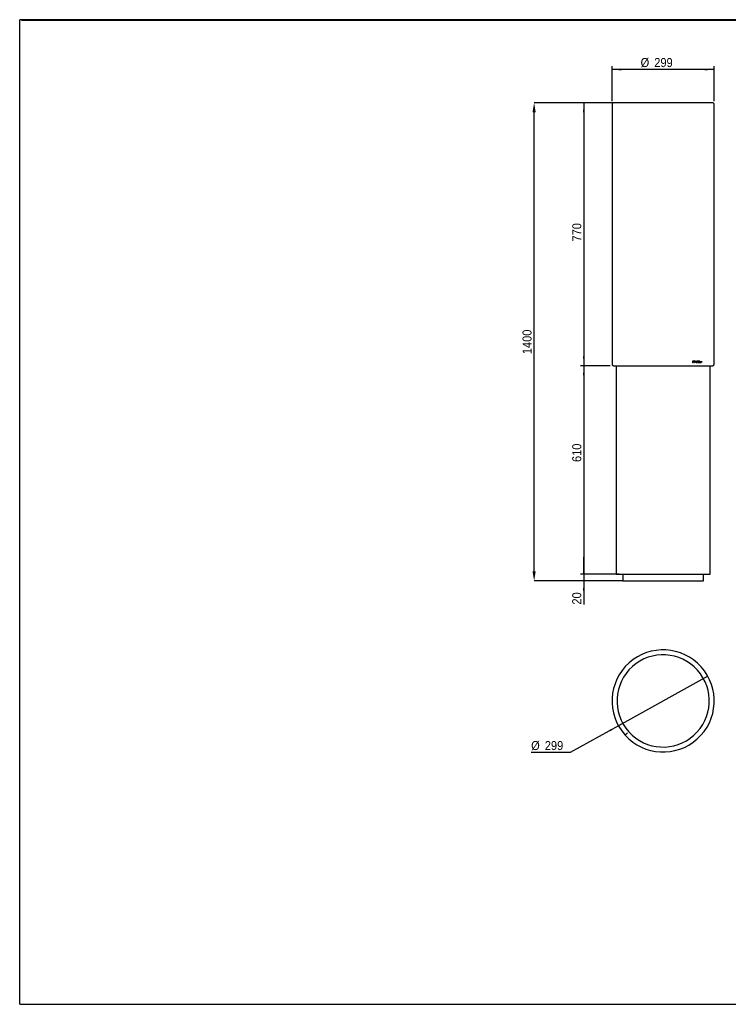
# Model space of a CAD drawing. Header units: millimetres. Extents: x 45 to 4163, y 40 to 2922.
# Tile 1 of 3: x 45 to 2118, y 40 to 2922. Entities that reach past the tile are written whole.
import ezdxf

# ---------------------------------------------------------------- set-up
doc = ezdxf.new("R2010")
doc.units = ezdxf.units.MM
doc.header["$LTSCALE"] = 10
doc.header["$PDSIZE"] = -1
doc.linetypes.add('SLD-Solido', pattern=[0])
doc.layers.add('QUOTE', color=1, linetype='SLD-Solido')
doc.layers.add('SCHIZZI', color=9, linetype='Continuous')
doc.styles.add('SLDTEXTSTYLE0', font='Gothic.ttf', dxfattribs={"width": 0.913})
doc.dimstyles.new('SLDDIMSTYLE0', dxfattribs={"dimtxt": 26.458333, "dimasz": 28, "dimexe": 0, "dimexo": 0.0625, "dimgap": 6.614583, "dimtad": 1, "dimdec": 1, "dimrnd": 1e-09, "dimzin": 12, "dimdsep": 46, "dimtxsty": 'SLDTEXTSTYLE0', "dimsah": 1, "dimcen": 0.09, "dimadec": 0, "dimazin": 3, "dimtfac": 1, "dimtdec": 1, "dimtofl": 0, "dimtmove": 0, "dimatfit": 3, "dimfxl": 0, "dimfrac": 2, "dimtolj": 1, "dimtzin": 12, "dimarcsym": 0})
doc.dimstyles.new('SLDDIMSTYLE1', dxfattribs={"dimtxt": 26.458333, "dimasz": 28, "dimexe": 0, "dimexo": 0.0625, "dimgap": 6.614583, "dimtad": 1, "dimdec": 1, "dimrnd": 1e-09, "dimzin": 12, "dimdsep": 46, "dimtxsty": 'SLDTEXTSTYLE0', "dimsah": 1, "dimcen": 0.09, "dimadec": 0, "dimazin": 3, "dimtfac": 1, "dimtdec": 1, "dimtmove": 0, "dimatfit": 0, "dimfxl": 0, "dimfrac": 2, "dimtolj": 1, "dimtzin": 12, "dimarcsym": 0})
doc.dimstyles.new('SLDDIMSTYLE2', dxfattribs={"dimtxt": 26.458333, "dimasz": 28, "dimexe": 0, "dimexo": 0.0625, "dimgap": 6.614583, "dimtad": 0, "dimtih": 1, "dimtoh": 1, "dimdec": 1, "dimrnd": 1e-09, "dimzin": 12, "dimdsep": 46, "dimtxsty": 'SLDTEXTSTYLE0', "dimblk1": 'NONE', "dimsah": 1, "dimcen": 0, "dimadec": 0, "dimazin": 3, "dimtfac": 1, "dimtdec": 1, "dimtmove": 0, "dimatfit": 3, "dimldrblk": 'NONE', "dimfxl": 0, "dimfrac": 2, "dimtolj": 1, "dimtzin": 12, "dimarcsym": 0})

# ---------------------------------------------------------------- blocks, each defined once
blk = doc.blocks.new('_D')
at = {"layer": 'QUOTE'}
for p, q in [((1773.6, 2679.2), (1685.6, 2679.2)), ((1695.6, 2679.2), (1695.6, 1909.2)), ((1772.7, 1909.2), (1685.6, 1909.2))]:
    blk.add_line(p, q, dxfattribs=at)
for points in [[(1695.6, 2679.2), (1693.1, 2651.2), (1698.1, 2651.2)], [(1695.6, 1909.2), (1698.1, 1937.2), (1693.1, 1937.2)]]:
    blk.add_solid(points, dxfattribs=at)
at = {"layer": 'QUOTE', "insert": (1661.8, 2273), "char_height": 26.46, "attachment_point": 1, "rotation": 90, "style": 'SLDTEXTSTYLE0'}
blk.add_mtext('770', dxfattribs=at)
blk = doc.blocks.new('_D_1')
at = {"layer": 'QUOTE'}
for p, q in [((1772.7, 1909.2), (1685.6, 1909.2)), ((1695.6, 1909.2), (1695.6, 1299.2)), ((1780.2, 1299.2), (1685.6, 1299.2))]:
    blk.add_line(p, q, dxfattribs=at)
for points in [[(1695.6, 1909.2), (1693.1, 1881.2), (1698.1, 1881.2)], [(1695.6, 1299.2), (1698.1, 1327.2), (1693.1, 1327.2)]]:
    blk.add_solid(points, dxfattribs=at)
at = {"layer": 'QUOTE', "insert": (1661.8, 1627.5), "char_height": 26.46, "attachment_point": 1, "rotation": 90, "style": 'SLDTEXTSTYLE0'}
blk.add_mtext('610', dxfattribs=at)
blk = doc.blocks.new('_D_2')
at = {"layer": 'QUOTE'}
for p, q in [((1695.6, 1299.2), (1695.6, 1349.2)), ((1799.4, 1299.2), (1685.6, 1299.2)), ((1695.6, 1299.2), (1695.6, 1279.2)), ((1804.9, 1279.2), (1685.6, 1279.2)), ((1695.6, 1279.2), (1695.6, 1210.1))]:
    blk.add_line(p, q, dxfattribs=at)
for points in [[(1695.6, 1299.2), (1698.1, 1327.2), (1693.1, 1327.2)], [(1695.6, 1279.2), (1693.1, 1251.2), (1698.1, 1251.2)]]:
    blk.add_solid(points, dxfattribs=at)
at = {"layer": 'QUOTE', "insert": (1661.8, 1210.1), "char_height": 26.46, "attachment_point": 1, "rotation": 90, "style": 'SLDTEXTSTYLE0'}
blk.add_mtext('20', dxfattribs=at)
blk = doc.blocks.new('_D_3')
at = {"layer": 'QUOTE'}
for p, q in [((1778.2, 2684.2), (1778.2, 2786.4)), ((2077.2, 2776.4), (1778.2, 2776.4)), ((2077.2, 2684.2), (2077.2, 2786.4))]:
    blk.add_line(p, q, dxfattribs=at)
for points in [[(1778.2, 2776.4), (1806.2, 2773.9), (1806.2, 2778.9)], [(2077.2, 2776.4), (2049.2, 2778.9), (2049.2, 2773.9)]]:
    blk.add_solid(points, dxfattribs=at)
at = {"layer": 'QUOTE', "char_height": 26.46, "attachment_point": 1, "style": 'SLDTEXTSTYLE0'}
for s, insert in [('%%c', (1861.8, 2810.2)), ('299', (1901.8, 2810.2))]:
    blk.add_mtext(s, dxfattribs=dict(at, insert=insert))
blk = doc.blocks.new('_D_4')
at = {"layer": 'QUOTE'}
for p, q in [((2058.3, 1000.7), (1797.1, 855.3)), ((1797.1, 855.3), (1656.1, 776.8)), ((1656.1, 776.8), (1541.6, 776.8))]:
    blk.add_line(p, q, dxfattribs=at)
blk.add_solid([(1797.1, 855.3), (1771.4, 843.8), (1773.8, 839.5)], dxfattribs=at)
at = {"layer": 'QUOTE', "char_height": 26.46, "attachment_point": 1, "style": 'SLDTEXTSTYLE0'}
for s, insert in [('%%c', (1541.6, 810.6)), ('299', (1581.5, 810.6))]:
    blk.add_mtext(s, dxfattribs=dict(at, insert=insert))
blk = doc.blocks.new('_None')
blk = doc.blocks.new('*D8')
at = {"layer": 'Defpoints', "color": 0}
for p in [(1550.2, 2679.2), (1783.6, 2679.2), (1809.4, 1279.2)]:
    blk.add_point(p, dxfattribs=at)
at = {"layer": 'QUOTE', "color": 0, "lineweight": -2}
for p, q in [((1783.5, 2679.2), (1550.2, 2679.2)), ((1550.2, 1307.2), (1550.2, 2651.2)), ((1809.3, 1279.2), (1550.2, 1279.2))]:
    blk.add_line(p, q, dxfattribs=at)
at = {"layer": 'QUOTE', "color": 0}
for points in [[(1545.6, 2651.2), (1554.9, 2651.2), (1550.2, 2679.2)], [(1545.6, 1307.2), (1554.9, 1307.2), (1550.2, 1279.2)]]:
    blk.add_solid(points, dxfattribs=at)
at = {"layer": 'QUOTE', "color": 0, "insert": (1529.7, 1979.2), "char_height": 26.46, "attachment_point": 5, "rotation": 90, "style": 'SLDTEXTSTYLE0'}
blk.add_mtext('\\A1;1400', dxfattribs=at)

msp = doc.modelspace()

# ---------------------------------------------------------------- linework, layer by layer
for p, q in [((1778.21, 2674.25), (1778.21, 1914.25)), ((1778.21, 2674.25), (1778.21, 2674.25)), ((2077.21, 1914.25), (2077.21, 2674.25)), ((1778.21, 1914.25), (1778.21, 1914.25)), ((1782.87, 1909.33), (1782.47, 1909.3)), ((1790.21, 1909.25), (1790.21, 1299.25)), ((2014.8, 1922.65), (2013.72, 1922.65)), ((2013.72, 1922.65), (2013.72, 1919.25)), ((2013.72, 1919.25), (2014.98, 1919.25)), ((2013.96, 1922.22), (2013.95, 1919.68)), ((2013.95, 1919.68), (2014.84, 1919.67)), ((2013.95, 1919.68), (2014.07, 1919.68)), ((2013.96, 1922.22), (2014.07, 1922.22)), ((2014.07, 1922.22), (2014.07, 1919.68)), ((2014.8, 1922.22), (2014.07, 1922.22)), ((2014.07, 1919.68), (2014.95, 1919.67)), ((2014.84, 1922.64), (2014.69, 1922.65)), ((2014.96, 1922.64), (2014.8, 1922.65)), ((2014.94, 1922.21), (2014.8, 1922.22)), ((2014.84, 1922.64), (2014.96, 1922.64)), ((2014.84, 1919.67), (2014.95, 1919.67)), ((2015.85, 1922.05), (2015.97, 1922.05)), ((2016.02, 1920.13), (2016.14, 1920.13)), ((2018.13, 1922.65), (2017.02, 1922.65)), ((2017.02, 1922.65), (2017.02, 1920.74)), ((2017.02, 1920.74), (2018.13, 1920.74)), ((2017.11, 1921.82), (2017.11, 1922.39)), ((2017.11, 1922.39), (2017.23, 1922.39)), ((2017.11, 1921.82), (2017.23, 1921.82)), ((2017.11, 1920.99), (2017.11, 1921.57)), ((2017.11, 1921.57), (2017.23, 1921.57)), ((2017.11, 1920.99), (2017.23, 1920.99)), ((2017.23, 1921.82), (2017.23, 1922.39)), ((2017.23, 1922.39), (2018.13, 1922.39)), ((2018.13, 1921.82), (2017.23, 1921.82)), ((2017.23, 1920.99), (2017.23, 1921.57)), ((2017.23, 1921.57), (2018.13, 1921.57)), ((2018.13, 1920.99), (2017.23, 1920.99)), ((2018.01, 1922.39), (2018.01, 1922.65)), ((2018.01, 1921.57), (2018.01, 1921.82)), ((2018.01, 1920.74), (2018.01, 1920.99)), ((2018.13, 1922.39), (2018.13, 1922.65)), ((2018.13, 1921.57), (2018.13, 1921.82)), ((2018.13, 1920.74), (2018.13, 1920.99)), ((2019.16, 1920.73), (2019.28, 1920.73)), ((2019.54, 1919.51), (2019.2, 1918.55)), ((2019.2, 1918.55), (2019.57, 1918.55)), ((2019.45, 1918.55), (2019.72, 1919.32)), ((2019.56, 1919.91), (2019.68, 1919.91)), ((2019.57, 1918.55), (2019.85, 1919.32)), ((2019.64, 1922.59), (2019.77, 1922.59)), ((2019.68, 1919.91), (2020.52, 1922.25)), ((2019.72, 1919.32), (2019.85, 1919.32)), ((2019.77, 1922.19), (2019.9, 1922.19)), ((2019.86, 1919.72), (2020.7, 1922.08)), ((2019.86, 1919.72), (2019.99, 1919.72)), ((2019.98, 1919.25), (2020.11, 1919.25)), ((2019.99, 1919.72), (2020.83, 1922.08)), ((2020.03, 1919.68), (2020.15, 1919.68)), ((2020.25, 1922.29), (2020.13, 1922.29)), ((2020.39, 1922.25), (2020.52, 1922.25)), ((2020.53, 1922.65), (2020.66, 1922.65)), ((2020.94, 1923.44), (2020.66, 1922.65)), ((2020.7, 1922.08), (2020.83, 1922.08)), ((2020.84, 1922.48), (2021.18, 1923.44)), ((2020.84, 1922.48), (2020.97, 1922.48)), ((2020.89, 1921.88), (2021.11, 1922.2)), ((2021.12, 1919.75), (2020.9, 1920.08)), ((2021.31, 1923.44), (2020.94, 1923.44)), ((2020.97, 1922.48), (2021.31, 1923.44)), ((2021.02, 1921.88), (2021.24, 1922.2)), ((2021.24, 1919.75), (2021.02, 1920.08)), ((2021.11, 1922.2), (2021.24, 1922.2)), ((2021.12, 1919.75), (2021.24, 1919.75)), ((2023.43, 1922.71), (2022.24, 1919.25)), ((2022.24, 1919.25), (2022.61, 1919.25)), ((2022.48, 1919.25), (2022.86, 1920.34)), ((2022.61, 1919.25), (2022.98, 1920.34)), ((2022.86, 1920.34), (2022.98, 1920.34)), ((2022.98, 1920.34), (2024.24, 1920.34)), ((2023.48, 1922.17), (2023, 1920.77)), ((2023, 1920.77), (2023.13, 1920.77)), ((2023.61, 1922.17), (2023.13, 1920.77)), ((2023.13, 1920.77), (2024.09, 1920.77)), ((2023.79, 1922.71), (2023.43, 1922.71)), ((2023.48, 1922.17), (2023.61, 1922.17)), ((2024.09, 1920.77), (2023.61, 1922.17)), ((2024.83, 1919.25), (2023.66, 1922.71)), ((2024.96, 1919.25), (2023.79, 1922.71)), ((2024.24, 1920.34), (2024.6, 1919.25)), ((2024.6, 1919.25), (2024.96, 1919.25)), ((2026.01, 1920.19), (2025.69, 1920.19)), ((2026.02, 1919.8), (2026.15, 1919.8)), ((2026.18, 1922.18), (2026.31, 1922.18)), ((2026.23, 1921.36), (2026.36, 1921.36)), ((2026.24, 1920.96), (2026.74, 1920.76)), ((2026.68, 1922.32), (2026.55, 1922.32)), ((2026.65, 1919.59), (2026.78, 1919.59)), ((2027.22, 1920.97), (2026.67, 1921.18)), ((2027.35, 1920.97), (2026.8, 1921.18)), ((2027.18, 1922.56), (2027.32, 1922.56)), ((2027.22, 1920.97), (2027.35, 1920.97)), ((2027.33, 1921.77), (2027.65, 1921.77)), ((2027.33, 1919.45), (2027.46, 1919.45)), ((2027.6, 1920.39), (2027.74, 1920.39)), ((2030.57, 1922.66), (2028.53, 1922.66)), ((2028.53, 1922.66), (2028.53, 1922.23)), ((2028.53, 1922.23), (2029.36, 1922.23)), ((2029.36, 1922.23), (2029.36, 1919.25)), ((2029.36, 1919.25), (2029.76, 1919.25)), ((2029.63, 1919.25), (2029.62, 1922.23)), ((2029.62, 1922.23), (2029.76, 1922.23)), ((2029.76, 1922.23), (2030.57, 1922.23)), ((2029.76, 1919.25), (2029.76, 1922.23)), ((2030.43, 1922.23), (2030.43, 1922.66)), ((2030.57, 1922.23), (2030.57, 1922.66)), ((2033.34, 1922.64), (2031.55, 1922.64)), ((2031.55, 1922.64), (2031.56, 1919.25)), ((2031.56, 1919.25), (2033.34, 1919.25)), ((2031.72, 1921.16), (2031.72, 1922.21)), ((2031.72, 1922.21), (2031.86, 1922.21)), ((2031.72, 1921.16), (2031.86, 1921.16)), ((2031.72, 1919.68), (2031.72, 1920.73)), ((2031.72, 1920.73), (2031.86, 1920.73)), ((2031.72, 1919.68), (2031.86, 1919.68)), ((2031.86, 1921.16), (2031.86, 1922.21)), ((2031.86, 1922.21), (2033.34, 1922.21)), ((2033.34, 1921.16), (2031.86, 1921.16)), ((2031.86, 1919.68), (2031.86, 1920.73)), ((2031.86, 1920.73), (2033.34, 1920.73)), ((2033.34, 1919.68), (2031.86, 1919.68)), ((2033.2, 1922.21), (2033.2, 1922.64)), ((2033.2, 1920.73), (2033.2, 1921.16)), ((2033.2, 1919.25), (2033.2, 1919.68)), ((2033.34, 1922.21), (2033.34, 1922.64)), ((2033.34, 1920.73), (2033.34, 1921.16)), ((2033.34, 1919.25), (2033.34, 1919.68)), ((2034.7, 1922.66), (2034.4, 1922.66)), ((2034.4, 1922.66), (2034.4, 1919.25)), ((2034.4, 1919.25), (2036.05, 1919.25)), ((2034.56, 1919.68), (2034.56, 1922.66)), ((2034.56, 1919.68), (2034.7, 1919.68)), ((2034.7, 1919.68), (2034.7, 1922.66)), ((2036.06, 1919.68), (2034.7, 1919.68)), ((2035.91, 1919.25), (2035.91, 1919.68)), ((2036.05, 1919.25), (2036.06, 1919.68)), ((2036.97, 1922.66), (2036.96, 1919.25)), ((2036.96, 1919.25), (2038.57, 1919.25)), ((2037.26, 1922.66), (2036.97, 1922.66)), ((2037.11, 1919.68), (2037.11, 1922.66)), ((2037.11, 1919.68), (2037.25, 1919.68)), ((2037.25, 1919.68), (2037.26, 1922.66)), ((2038.57, 1919.68), (2037.25, 1919.68)), ((2038.42, 1919.25), (2038.42, 1919.68)), ((2038.57, 1919.25), (2038.57, 1919.68)), ((2039.51, 1922.67), (2039.5, 1919.25)), ((2039.5, 1919.25), (2039.79, 1919.25)), ((2039.79, 1922.67), (2039.51, 1922.67)), ((2039.64, 1919.25), (2039.64, 1922.67)), ((2039.79, 1919.25), (2039.79, 1922.67)), ((2065.21, 1299.25), (2065.21, 1909.27)), ((1790.21, 1299.25), (2065.21, 1299.25)), ((1809.41, 1299.25), (1809.41, 1279.25)), ((2046.01, 1279.25), (2046.01, 1299.25)), ((1809.41, 1279.25), (1814.58, 1279.25)), ((1814.89, 1279.25), (2014.12, 1279.25)), ((2013.34, 1279.25), (2014.81, 1279.25)), ((2014.81, 1279.25), (2046.01, 1279.25)), ((1816.32, 828.26), (1823.77, 834.93)), ((1816.39, 828.18), (1823.83, 834.86)), ((2014.07, 805.94), (2014.07, 805.94))]:
    msp.add_line(p, q)
for radius in [149.5, 135]:
    msp.add_arc((1927.71, 927.97), radius, 221.87348, 221.83515)
for points, knots in [([(1783.14, 2679.24), (1782.42, 2679.13), (1781.14, 2678.94), (1779.43, 2677.7), (1778.56, 2676.26), (1778.24, 2675.07), (1778.22, 2674.5), (1778.21, 2674.25)], [0, 0, 0, 0, 0.3570512, 0.6430376, 0.8537268, 0.9333452, 1, 1, 1, 1]), ([(1820.05, 2679.25), (1818.01, 2679.25), (1813.81, 2679.25), (1807.96, 2679.25), (1802.32, 2679.25), (1797.44, 2679.25), (1793.32, 2679.25), (1789.92, 2679.25), (1787.08, 2679.24), (1784.83, 2679.24), (1784.01, 2679.24), (1783.6, 2679.24)], [0, 0, 0, 0, 0.10018053, 0.20681629, 0.32027415, 0.44089633, 0.54276636, 0.64954214, 0.76131565, 0.87813601, 1, 1, 1, 1]), ([(2072.95, 2679.19), (2072.95, 2679.19), (2073.09, 2679.2), (2072.61, 2679.21), (2071.46, 2679.22), (2069.5, 2679.23), (2066.92, 2679.24), (2063.61, 2679.24), (2059.56, 2679.24), (2054.82, 2679.25), (2049.84, 2679.25), (2044.8, 2679.25), (2039.51, 2679.25), (2033.88, 2679.25), (2027.67, 2679.25), (2021.1, 2679.25), (2013.32, 2679.25), (2004.23, 2679.25), (1993.74, 2679.25), (1982.77, 2679.25), (1971.49, 2679.25), (1960.05, 2679.25), (1948.64, 2679.25), (1937.36, 2679.25), (1926.32, 2679.25), (1916.74, 2679.25), (1908.14, 2679.25), (1900.03, 2679.25), (1890.88, 2679.25), (1880.92, 2679.25), (1871.06, 2679.25), (1861.55, 2679.25), (1852.59, 2679.25), (1843.82, 2679.25), (1835.39, 2679.25), (1827.39, 2679.25), (1822.53, 2679.25), (1820.11, 2679.25)], [0, 0, 0, 0, 0.000666, 0.0321107, 0.0629421, 0.0929819, 0.1220621, 0.1500289, 0.1819241, 0.2118138, 0.2395301, 0.2649405, 0.287945, 0.3134849, 0.3384703, 0.3637319, 0.3892225, 0.4234752, 0.4579226, 0.492437, 0.5268324, 0.5606781, 0.5938307, 0.6262078, 0.6577403, 0.6883725, 0.7082657, 0.7318394, 0.7587427, 0.7885571, 0.8208065, 0.8491693, 0.8785478, 0.9086238, 0.9390853, 0.9696352, 1, 1, 1, 1]), ([(2077.21, 2674.25), (2077.19, 2674.5), (2077.17, 2675.07), (2076.85, 2676.26), (2075.98, 2677.7), (2074.27, 2678.94), (2072.99, 2679.13), (2072.27, 2679.24)], [0, 0, 0, 0, 0.06656279, 0.14610535, 0.35672666, 0.64276777, 1, 1, 1, 1]), ([(1778.21, 1914.25), (1778.22, 1913.99), (1778.24, 1913.43), (1778.56, 1912.23), (1779.43, 1910.8), (1781.14, 1909.55), (1782.42, 1909.36), (1783.14, 1909.26)], [0, 0, 0, 0, 0.0666548, 0.1462732, 0.3569624, 0.6429488, 1, 1, 1, 1]), ([(1782.46, 1909.3), (1782.53, 1909.3), (1782.67, 1909.29), (1783.6, 1909.28), (1784.05, 1909.27)], [0, 0, 0, 0, 0.51387579, 1, 1, 1, 1]), ([(1783.6, 1909.25), (1784.01, 1909.25), (1784.83, 1909.25), (1787.08, 1909.25), (1789.92, 1909.25), (1793.32, 1909.25), (1797.44, 1909.25), (1802.32, 1909.25), (1807.96, 1909.25), (1813.81, 1909.25), (1818.01, 1909.25), (1820.05, 1909.25)], [0, 0, 0, 0, 0.121864, 0.2386844, 0.3504579, 0.4572336, 0.5591037, 0.6797259, 0.7931837, 0.8998195, 1, 1, 1, 1]), ([(1820.11, 1909.25), (1822.72, 1909.25), (1827.89, 1909.25), (1836.36, 1909.25), (1845.08, 1909.25), (1853.87, 1909.25), (1862.48, 1909.25), (1870.65, 1909.25), (1878.14, 1909.25), (1885.01, 1909.25), (1891.53, 1909.25), (1899.52, 1909.25), (1909.22, 1909.25), (1920.65, 1909.25), (1932.24, 1909.25), (1943.87, 1909.25), (1955.35, 1909.25), (1966.53, 1909.25), (1977.27, 1909.25), (1987.48, 1909.25), (1995.85, 1909.25), (2002.57, 1909.25), (2008.09, 1909.25), (2013.91, 1909.25), (2020.22, 1909.25), (2026.52, 1909.25), (2032.68, 1909.25), (2038.58, 1909.25), (2044.44, 1909.25), (2050.12, 1909.25), (2055.48, 1909.25), (2060.38, 1909.26), (2064.66, 1909.26), (2068.19, 1909.27), (2070.87, 1909.28), (2072.46, 1909.29), (2073.14, 1909.3), (2072.96, 1909.31), (2072.95, 1909.31)], [0, 0, 0, 0, 0.0326365, 0.0648604, 0.0962104, 0.1262071, 0.1543712, 0.1802413, 0.2033901, 0.2234582, 0.2423546, 0.2614816, 0.2938084, 0.3266076, 0.3597603, 0.3931391, 0.4264211, 0.459276, 0.4915492, 0.5230965, 0.5537862, 0.5717417, 0.5896346, 0.6097811, 0.6326564, 0.6582415, 0.681602, 0.7067699, 0.7336821, 0.7622533, 0.792375, 0.8239132, 0.8567096, 0.8905824, 0.9253295, 0.9607326, 0.9965632, 1, 1, 1, 1]), ([(2015.85, 1922.05), (2015.79, 1922.13), (2015.66, 1922.29), (2015.31, 1922.5), (2015.03, 1922.58), (2014.84, 1922.64)], [0, 0, 0, 0, 0.24625025, 0.49057963, 1, 1, 1, 1]), ([(2014.86, 1919.25), (2014.98, 1919.27), (2015.21, 1919.31), (2015.63, 1919.57), (2015.86, 1919.91), (2016.02, 1920.13)], [0, 0, 0, 0, 0.250156, 0.4918415, 1, 1, 1, 1]), ([(2015.71, 1921.76), (2015.66, 1921.82), (2015.56, 1921.94), (2015.29, 1922.1), (2015.08, 1922.16), (2014.94, 1922.21)], [0, 0, 0, 0, 0.2429407, 0.4878895, 1, 1, 1, 1]), ([(2014.95, 1919.67), (2015.04, 1919.69), (2015.21, 1919.72), (2015.53, 1919.94), (2015.71, 1920.18), (2015.84, 1920.35)], [0, 0, 0, 0, 0.2465274, 0.4881516, 1, 1, 1, 1]), ([(2015.97, 1922.05), (2015.91, 1922.13), (2015.77, 1922.29), (2015.43, 1922.5), (2015.15, 1922.58), (2014.96, 1922.64)], [0, 0, 0, 0, 0.2461699, 0.490493, 1, 1, 1, 1]), ([(2014.98, 1919.25), (2015.1, 1919.27), (2015.33, 1919.31), (2015.75, 1919.57), (2015.98, 1919.91), (2016.14, 1920.13)], [0, 0, 0, 0, 0.250245, 0.4919663, 1, 1, 1, 1]), ([(2015.84, 1920.35), (2015.88, 1920.46), (2015.93, 1920.63), (2015.96, 1920.88), (2015.94, 1921.25), (2015.81, 1921.53), (2015.71, 1921.76)], [0, 0, 0, 0, 0.2517343, 0.3713219, 0.489907, 1, 1, 1, 1]), ([(2016.02, 1920.13), (2016.07, 1920.3), (2016.17, 1920.61), (2016.22, 1921.3), (2016, 1921.74), (2015.85, 1922.05)], [0, 0, 0, 0, 0.2564065, 0.4960382, 1, 1, 1, 1]), ([(2016.14, 1920.13), (2016.19, 1920.3), (2016.29, 1920.61), (2016.34, 1921.3), (2016.12, 1921.74), (2015.97, 1922.05)], [0, 0, 0, 0, 0.2564044, 0.4960036, 1, 1, 1, 1]), ([(2019.77, 1922.59), (2019.63, 1922.49), (2019.35, 1922.3), (2019.05, 1921.82), (2018.95, 1921.24), (2018.94, 1920.85), (2018.94, 1920.65)], [0, 0, 0, 0, 0.2524269, 0.5022682, 0.7460423, 1, 1, 1, 1]), ([(2018.94, 1920.65), (2018.96, 1920.53), (2019, 1920.31), (2019.2, 1919.91), (2019.4, 1919.67), (2019.54, 1919.51)], [0, 0, 0, 0, 0.24632137, 0.48979237, 1, 1, 1, 1]), ([(2019.77, 1922.19), (2019.67, 1922.11), (2019.52, 1921.99), (2019.35, 1921.79), (2019.23, 1921.55), (2019.17, 1921.18), (2019.16, 1920.88), (2019.16, 1920.73)], [0, 0, 0, 0, 0.2564356, 0.3770358, 0.4938111, 0.7367491, 1, 1, 1, 1]), ([(2019.16, 1920.73), (2019.19, 1920.57), (2019.26, 1920.24), (2019.46, 1920.02), (2019.56, 1919.91)], [0, 0, 0, 0, 0.5000963, 1, 1, 1, 1]), ([(2019.9, 1922.19), (2019.79, 1922.11), (2019.65, 1921.99), (2019.48, 1921.79), (2019.35, 1921.55), (2019.29, 1921.18), (2019.28, 1920.88), (2019.28, 1920.73)], [0, 0, 0, 0, 0.2565703, 0.3772066, 0.493983, 0.7368492, 1, 1, 1, 1]), ([(2019.28, 1920.73), (2019.31, 1920.57), (2019.38, 1920.24), (2019.58, 1920.02), (2019.68, 1919.91)], [0, 0, 0, 0, 0.4999804, 1, 1, 1, 1]), ([(2020.53, 1922.65), (2020.38, 1922.69), (2020.08, 1922.76), (2019.79, 1922.65), (2019.64, 1922.59)], [0, 0, 0, 0, 0.4999891, 1, 1, 1, 1]), ([(2020.66, 1922.65), (2020.51, 1922.69), (2020.21, 1922.76), (2019.91, 1922.65), (2019.77, 1922.59)], [0, 0, 0, 0, 0.5000012, 1, 1, 1, 1]), ([(2020.39, 1922.25), (2020.29, 1922.27), (2020.08, 1922.32), (2019.87, 1922.23), (2019.77, 1922.19)], [0, 0, 0, 0, 0.4999855, 1, 1, 1, 1]), ([(2019.85, 1919.32), (2019.89, 1919.31), (2019.98, 1919.28), (2020.06, 1919.26), (2020.11, 1919.25)], [0, 0, 0, 0, 0.5000008, 1, 1, 1, 1]), ([(2020.03, 1919.68), (2020, 1919.68), (2019.95, 1919.69), (2019.89, 1919.71), (2019.86, 1919.72)], [0, 0, 0, 0, 0.4999895, 1, 1, 1, 1]), ([(2020.52, 1922.25), (2020.41, 1922.27), (2020.2, 1922.32), (2020, 1922.23), (2019.9, 1922.19)], [0, 0, 0, 0, 0.5000013, 1, 1, 1, 1]), ([(2019.98, 1919.25), (2020.09, 1919.24), (2020.29, 1919.22), (2020.7, 1919.36), (2020.95, 1919.59), (2021.12, 1919.75)], [0, 0, 0, 0, 0.2491273, 0.4905718, 1, 1, 1, 1]), ([(2020.15, 1919.68), (2020.12, 1919.68), (2020.07, 1919.69), (2020.01, 1919.71), (2019.99, 1919.72)], [0, 0, 0, 0, 0.5000004, 1, 1, 1, 1]), ([(2020.11, 1919.25), (2020.21, 1919.24), (2020.42, 1919.22), (2020.82, 1919.36), (2021.07, 1919.59), (2021.24, 1919.75)], [0, 0, 0, 0, 0.2491777, 0.49065248, 1, 1, 1, 1]), ([(2021.02, 1920.08), (2020.97, 1920.01), (2020.86, 1919.87), (2020.56, 1919.71), (2020.32, 1919.69), (2020.15, 1919.68)], [0, 0, 0, 0, 0.2457336, 0.4864266, 1, 1, 1, 1]), ([(2020.83, 1922.08), (2020.86, 1922.05), (2020.93, 1921.99), (2020.99, 1921.91), (2021.02, 1921.88)], [0, 0, 0, 0, 0.5000009, 1, 1, 1, 1]), ([(2021.11, 1922.2), (2021.07, 1922.26), (2020.99, 1922.36), (2020.89, 1922.44), (2020.84, 1922.48)], [0, 0, 0, 0, 0.5000414, 1, 1, 1, 1]), ([(2021.24, 1922.2), (2021.2, 1922.26), (2021.11, 1922.36), (2021.02, 1922.44), (2020.97, 1922.48)], [0, 0, 0, 0, 0.4999993, 1, 1, 1, 1]), ([(2025.69, 1920.19), (2025.69, 1920.12), (2025.7, 1919.98), (2025.8, 1919.72), (2025.9, 1919.55), (2025.97, 1919.44)], [0, 0, 0, 0, 0.2393298, 0.4824108, 1, 1, 1, 1]), ([(2026.14, 1922.54), (2026.1, 1922.5), (2026, 1922.4), (2025.89, 1922.2), (2025.83, 1921.96), (2025.81, 1921.72), (2025.85, 1921.48), (2025.99, 1921.22), (2026.14, 1921.07), (2026.24, 1920.96)], [0, 0, 0, 0, 0.1222515, 0.2482177, 0.3779426, 0.5050035, 0.6248538, 0.7440615, 1, 1, 1, 1]), ([(2026.02, 1919.8), (2025.98, 1919.85), (2025.9, 1919.96), (2025.89, 1920.11), (2025.88, 1920.19)], [0, 0, 0, 0, 0.4999116, 1, 1, 1, 1]), ([(2025.97, 1919.44), (2026.09, 1919.36), (2026.33, 1919.22), (2026.85, 1919.09), (2027.22, 1919.31), (2027.46, 1919.45)], [0, 0, 0, 0, 0.2551983, 0.495751, 1, 1, 1, 1]), ([(2027.18, 1922.56), (2027.09, 1922.62), (2026.91, 1922.74), (2026.5, 1922.8), (2026.21, 1922.65), (2026.01, 1922.54)], [0, 0, 0, 0, 0.2513058, 0.4908645, 1, 1, 1, 1]), ([(2026.15, 1919.8), (2026.11, 1919.85), (2026.03, 1919.96), (2026.02, 1920.11), (2026.01, 1920.19)], [0, 0, 0, 0, 0.50002, 1, 1, 1, 1]), ([(2026.23, 1921.36), (2026.17, 1921.41), (2026.1, 1921.49), (2026.04, 1921.6), (2026.02, 1921.67), (2026.02, 1921.74), (2026.03, 1921.83), (2026.09, 1921.99), (2026.14, 1922.1), (2026.18, 1922.18)], [0, 0, 0, 0, 0.2624661, 0.3749424, 0.4264465, 0.4796453, 0.5846821, 0.7171088, 1, 1, 1, 1]), ([(2026.68, 1919.61), (2026.65, 1919.6), (2026.42, 1919.56), (2026.2, 1919.69), (2026.02, 1919.8)], [0, 0, 0, 0, 0.1367752, 1, 1, 1, 1]), ([(2027.32, 1922.56), (2027.22, 1922.62), (2027.04, 1922.74), (2026.63, 1922.8), (2026.34, 1922.65), (2026.14, 1922.54)], [0, 0, 0, 0, 0.251282, 0.4908605, 1, 1, 1, 1]), ([(2026.36, 1921.36), (2026.31, 1921.41), (2026.23, 1921.49), (2026.17, 1921.6), (2026.15, 1921.67), (2026.15, 1921.74), (2026.17, 1921.83), (2026.22, 1921.99), (2026.27, 1922.1), (2026.31, 1922.18)], [0, 0, 0, 0, 0.2625637, 0.3750426, 0.426683, 0.4797141, 0.5848796, 0.7171124, 1, 1, 1, 1]), ([(2027.26, 1919.79), (2027.18, 1919.73), (2027.01, 1919.62), (2026.61, 1919.56), (2026.34, 1919.7), (2026.15, 1919.8)], [0, 0, 0, 0, 0.2510882, 0.4899565, 1, 1, 1, 1]), ([(2026.18, 1922.18), (2026.24, 1922.23), (2026.37, 1922.32), (2026.51, 1922.32), (2026.58, 1922.32)], [0, 0, 0, 0, 0.5070786, 1, 1, 1, 1]), ([(2026.67, 1921.18), (2026.59, 1921.21), (2026.44, 1921.25), (2026.3, 1921.32), (2026.23, 1921.36)], [0, 0, 0, 0, 0.4999822, 1, 1, 1, 1]), ([(2026.31, 1922.18), (2026.38, 1922.22), (2026.5, 1922.32), (2026.8, 1922.34), (2027.01, 1922.25), (2027.15, 1922.19)], [0, 0, 0, 0, 0.2458099, 0.4848082, 1, 1, 1, 1]), ([(2026.8, 1921.18), (2026.72, 1921.21), (2026.57, 1921.25), (2026.43, 1921.32), (2026.36, 1921.36)], [0, 0, 0, 0, 0.5, 1, 1, 1, 1]), ([(2026.53, 1919.17), (2026.55, 1919.16), (2026.82, 1919.1), (2027.08, 1919.28), (2027.33, 1919.45)], [0, 0, 0, 0, 0.0596284, 1, 1, 1, 1]), ([(2026.74, 1920.76), (2026.82, 1920.74), (2027, 1920.68), (2027.17, 1920.61), (2027.25, 1920.57)], [0, 0, 0, 0, 0.5000004, 1, 1, 1, 1]), ([(2027.15, 1922.19), (2027.2, 1922.13), (2027.29, 1922.02), (2027.32, 1921.85), (2027.33, 1921.77)], [0, 0, 0, 0, 0.5000132, 1, 1, 1, 1]), ([(2027.52, 1921.77), (2027.51, 1921.84), (2027.49, 1921.99), (2027.38, 1922.27), (2027.26, 1922.44), (2027.18, 1922.56)], [0, 0, 0, 0, 0.24085033, 0.48396264, 1, 1, 1, 1]), ([(2027.6, 1920.39), (2027.59, 1920.45), (2027.56, 1920.58), (2027.43, 1920.78), (2027.3, 1920.89), (2027.22, 1920.97)], [0, 0, 0, 0, 0.2376697, 0.4790417, 1, 1, 1, 1]), ([(2027.25, 1920.57), (2027.29, 1920.54), (2027.37, 1920.48), (2027.4, 1920.37), (2027.42, 1920.31)], [0, 0, 0, 0, 0.50001792, 1, 1, 1, 1]), ([(2027.42, 1920.31), (2027.42, 1920.21), (2027.42, 1920.01), (2027.32, 1919.87), (2027.26, 1919.79)], [0, 0, 0, 0, 0.499995, 1, 1, 1, 1]), ([(2027.65, 1921.77), (2027.64, 1921.84), (2027.63, 1921.99), (2027.51, 1922.27), (2027.4, 1922.44), (2027.32, 1922.56)], [0, 0, 0, 0, 0.2407779, 0.4838712, 1, 1, 1, 1]), ([(2027.33, 1919.45), (2027.37, 1919.51), (2027.47, 1919.62), (2027.57, 1919.95), (2027.59, 1920.21), (2027.6, 1920.39)], [0, 0, 0, 0, 0.2433175, 0.4828714, 1, 1, 1, 1]), ([(2027.74, 1920.39), (2027.72, 1920.45), (2027.69, 1920.58), (2027.56, 1920.78), (2027.44, 1920.89), (2027.35, 1920.97)], [0, 0, 0, 0, 0.2375685, 0.4789223, 1, 1, 1, 1]), ([(2027.46, 1919.45), (2027.51, 1919.51), (2027.6, 1919.62), (2027.71, 1919.95), (2027.72, 1920.21), (2027.74, 1920.39)], [0, 0, 0, 0, 0.2434195, 0.4829758, 1, 1, 1, 1]), ([(2065.21, 1909.25), (2065.9, 1909.25), (2067.4, 1909.25), (2069.24, 1909.25), (2070.85, 1909.25), (2071.48, 1909.25), (2071.81, 1909.25)], [0, 0, 0, 0, 0.2099531, 0.4559204, 0.7189872, 1, 1, 1, 1]), ([(2072.27, 1909.26), (2072.99, 1909.36), (2074.27, 1909.55), (2075.98, 1910.8), (2076.85, 1912.23), (2077.17, 1913.43), (2077.19, 1913.99), (2077.21, 1914.25)], [0, 0, 0, 0, 0.3572322, 0.6432733, 0.8538946, 0.9334372, 1, 1, 1, 1]), ([(1814.58, 1279.25), (1814.59, 1279.32), (1814.6, 1279.46), (1814.62, 1279.6), (1814.65, 1279.68), (1814.68, 1279.73), (1814.73, 1279.76), (1814.78, 1279.73), (1814.83, 1279.62), (1814.86, 1279.46), (1814.88, 1279.32), (1814.89, 1279.25)], [0, 0, 0, 0, 0.1447044, 0.2649049, 0.3216141, 0.3794312, 0.5077986, 0.6169868, 0.7251836, 0.8490068, 1, 1, 1, 1]), ([(2014.12, 1279.25), (2014.13, 1279.32), (2014.15, 1279.46), (2014.21, 1279.6), (2014.28, 1279.68), (2014.35, 1279.73), (2014.46, 1279.76), (2014.58, 1279.73), (2014.69, 1279.62), (2014.76, 1279.46), (2014.79, 1279.32), (2014.81, 1279.25)], [0, 0, 0, 0, 0.1447044, 0.2649049, 0.3216141, 0.3794312, 0.5077986, 0.6169868, 0.7251836, 0.8490068, 1, 1, 1, 1]), ([(2019.9, 810.28), (2019.79, 810.2), (2019.65, 810.08), (2019.48, 809.95), (2019.35, 809.86), (2019.29, 809.81), (2019.28, 809.8), (2019.28, 809.8)], [0, 0, 0, 0, 0.2565703, 0.3772066, 0.493983, 0.7368492, 1, 1, 1, 1]), ([(2020.52, 810.77), (2020.41, 810.68), (2020.2, 810.52), (2020, 810.36), (2019.9, 810.28)], [0, 0, 0, 0, 0.5000013, 1, 1, 1, 1]), ([(2015.71, 807.12), (2015.66, 807.08), (2015.56, 807.01), (2015.29, 806.82), (2015.08, 806.66), (2014.94, 806.56)], [0, 0, 0, 0, 0.24294068, 0.48788951, 1, 1, 1, 1])]:
    msp.add_open_spline(points, degree=3, knots=knots)
at = {"color": 7, "linetype": 'SLD-Solido', "lineweight": 18}
for p in [(1783.6, 2679.25), (1782.72, 1909.25)]:
    msp.add_point(p, dxfattribs=at)
at = {"layer": 'SCHIZZI'}
for p in [(45.17, 39.85), (4162.95, 2922.43)]:
    msp.add_line(p, (45.17, 2922.43), dxfattribs=at)
at = {"layer": 'SCHIZZI', "color": 13}
msp.add_line((4149.8, 2920), (50, 2920), dxfattribs=at)
at = {"layer": 'SCHIZZI', "color": 7}
msp.add_line((45.17, 39.85), (4163.15, 39.85), dxfattribs=at)

# ---------------------------------------------------------------- dimensions: what is measured, and where the dimension line sits
at = {"layer": 'QUOTE'}
dim = msp.add_linear_dim(base=(1778.21, 2776.39), p1=(2077.21, 2674.25), p2=(1778.21, 2674.25), text='%%c<>', dimstyle='SLDDIMSTYLE0', dxfattribs=at)
dim.commit()
dim.dimension.update_dxf_attribs({"geometry": '_D_3', "text_midpoint": (1911.11, 2776.39), "dimtype": 160})
dim = msp.add_linear_dim(base=(1550.24, 2679.24), p1=(1809.41, 1279.25), p2=(1783.6, 2679.24), angle=90, dimstyle='SLDDIMSTYLE0', dxfattribs=at)
dim.commit()
dim.dimension.update_dxf_attribs({"geometry": '*D8', "text_midpoint": (1529.73, 1979.25)})
for base, p1, p2, dimstyle, picture, middle in [((1695.63, 1909.25), (1783.6, 2679.25), (1782.72, 1909.25), 'SLDDIMSTYLE0', '_D', (1695.63, 2302.37)), ((1695.63, 1299.25), (1782.72, 1909.25), (1790.21, 1299.25), 'SLDDIMSTYLE0', '_D_1', (1695.63, 1656.78)), ((1695.63, 1279.25), (1809.41, 1299.25), (1814.89, 1279.25), 'SLDDIMSTYLE1', '_D_2', (1695.63, 1229.63))]:
    dim = msp.add_linear_dim(base=base, p1=p1, p2=p2, angle=90, dimstyle=dimstyle, dxfattribs=at)
    dim.commit()
    dim.dimension.update_dxf_attribs({"geometry": picture, "text_midpoint": middle, "dimtype": 160})
dim = msp.add_diameter_dim_2p(p1=(2058.33, 1000.68), p2=(1797.08, 855.26), dimstyle='SLDDIMSTYLE2', dxfattribs=at)
dim.commit()
dim.dimension.update_dxf_attribs({"geometry": '_D_4', "text_midpoint": (1590.9, 797.79), "dimtype": 163})

doc.saveas('drawing.dxf')
